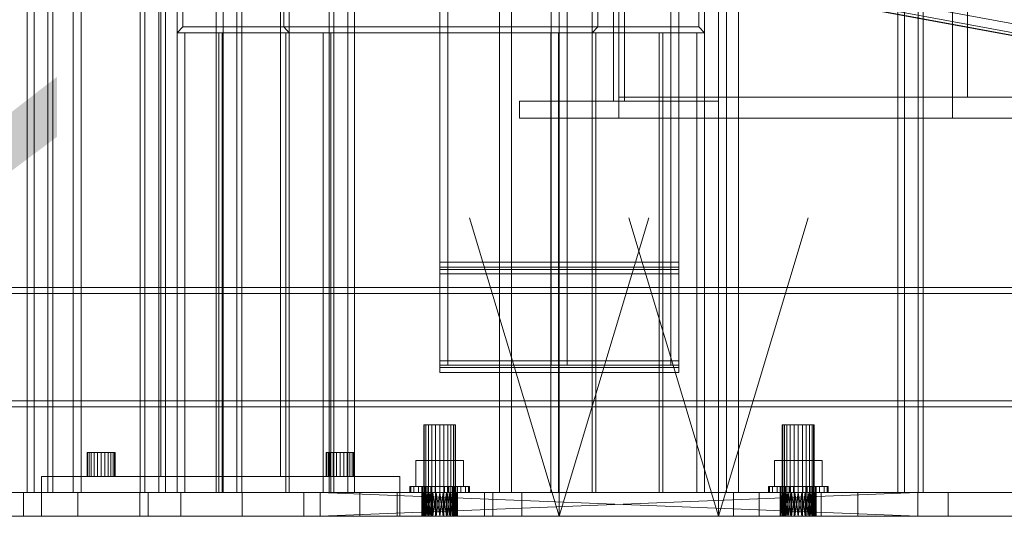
# Model space of a CAD drawing. Header units: millimetres. Extents: x -4395 to 65662, y -65530 to 6847.
# Tile 145 of 256: x -1051 to -557, y -36000 to -35750. Entities that reach past the tile are written whole.
import ezdxf

# ---------------------------------------------------------------- set-up
doc = ezdxf.new("R2010")
doc.units = ezdxf.units.MM
for name, color, linetype, lineweight in [('COTAS_O', 1, 'Continuous', 0), ('frontal_C01', 7, 'Continuous', 0), ('frontal_C02', 7, 'Continuous', 0), ('frontal_C06', 7, 'Continuous', 0), ('frontal_C07', 7, 'Continuous', 0), ('frontal_mezcladora', 7, 'Continuous', 0), ('frontal_secador', 7, 'Continuous', 0)]:
    doc.layers.add(name, color=color, linetype=linetype, lineweight=lineweight)
doc.dimstyles.new('R19_100', dxfattribs={"dimtxt": 250, "dimasz": 150, "dimexe": 150, "dimexo": 80, "dimgap": 100, "dimtad": 1, "dimtih": 1, "dimtoh": 1, "dimdsep": 46, "dimcen": 0.09, "dimadec": 0, "dimazin": 0, "dimtfac": 1, "dimtdec": 4, "dimtofl": 0, "dimtmove": 0, "dimatfit": 3, "dimfxl": 1, "dimtolj": 1, "dimtzin": 0, "dimarcsym": 0})

# ---------------------------------------------------------------- blocks, each defined once
blk = doc.blocks.new('DIM_R33_45')
at = {"layer": 'COTAS_O'}
for p, q in [((-1850, -34800), (-1850, -35500)), ((-150, -34800), (-150, -35500)), ((-1850, -35500), (-1700, -35455)), ((-150, -35500), (-300, -35455)), ((-150, -35500), (-1850, -35500)), ((-1850, -35500), (-1700, -35545)), ((-150, -35500), (-300, -35545))]:
    blk.add_line(p, q, dxfattribs=at)
blk.add_text('1700 O', height=250, rotation=180, dxfattribs=at).set_placement((-1000, -35600))
blk = doc.blocks.new('DIM_R33_48')
at = {"layer": 'COTAS_O'}
for p, q in [((-1480, -33670), (-780, -33670)), ((-780, -33670), (-825, -33820)), ((-780, -36000), (-780, -33670)), ((-780, -33670), (-735, -33820)), ((-780, -36000), (-825, -35850)), ((-780, -36000), (-735, -35850)), ((-1480, -36000), (-780, -36000))]:
    blk.add_line(p, q, dxfattribs=at)
blk.add_text('2330 O', height=250, rotation=90, dxfattribs=at).set_placement((-880, -34835))
blk = doc.blocks.new('DIM_R33_49')
at = {"layer": 'COTAS_O'}
for p, q in [((-1480, -35300), (-1330, -35255)), ((490, -35300), (340, -35255)), ((-1480, -36000), (-1480, -35300)), ((-1480, -35300), (490, -35300)), ((-1480, -35300), (-1330, -35345)), ((490, -35300), (340, -35345)), ((490, -36000), (490, -35300))]:
    blk.add_line(p, q, dxfattribs=at)
blk.add_text('1970 O', height=250, dxfattribs=at).set_placement((-495, -35200))
blk = doc.blocks.new('DIM_R33_50')
at = {"layer": 'COTAS_O'}
for p, q in [((-1400, -33000), (-700, -33000)), ((-700, -33000), (-745, -33150)), ((-700, -36000), (-700, -33000)), ((-700, -33000), (-655, -33150)), ((-700, -36000), (-745, -35850)), ((-700, -36000), (-655, -35850)), ((-1400, -36000), (-700, -36000))]:
    blk.add_line(p, q, dxfattribs=at)
blk.add_text('3000 O', height=250, rotation=90, dxfattribs=at).set_placement((-800, -34500))
blk = doc.blocks.new('DIM_R33_51')
at = {"layer": 'COTAS_O'}
for p, q in [((-1400, -35300), (-1250, -35255)), ((1400, -35300), (1250, -35255)), ((-1400, -36000), (-1400, -35300)), ((-1400, -35300), (1400, -35300)), ((-1400, -35300), (-1250, -35345)), ((1400, -35300), (1250, -35345)), ((1400, -36000), (1400, -35300))]:
    blk.add_line(p, q, dxfattribs=at)
blk.add_text('2800 O', height=250, dxfattribs=at).set_placement((0, -35200))

msp = doc.modelspace()

# ---------------------------------------------------------------- linework, layer by layer
at = {"layer": 'frontal_C01'}
for p, q in [((-1024, -33816.606), (-1024, -35988)), ((-1020, -35988), (-1020, -33816.606)), ((-1150, -35988), (-970, -35988)), ((-1100, -35988), (-1020, -35988)), ((-1024, -35988), (-1096, -35988)), ((-1024, -35988), (-1020, -35988)), ((-970, -36000), (-970, -35988)), ((-600, -35988), (-420, -35988)), ((-600, -36000), (-600, -35988)), ((-1150, -36000), (-970, -36000)), ((-600, -36000), (-420, -36000))]:
    msp.add_line(p, q, dxfattribs=at)
at = {"layer": 'frontal_C02'}
for p, q in [((-600, -35988), (-420, -35988)), ((-600, -36000), (-600, -35988)), ((-600, -36000), (-420, -36000))]:
    msp.add_line(p, q, dxfattribs=at)
at = {"layer": 'frontal_C06'}
for p, q in [((-1489.11, -35579.047), (-9.761, -35853.001)), ((-10.724, -35858.912), (-1490.073, -35584.959)), ((-1488.684, -35584.959), (-9.335, -35858.912)), ((-1481.39, -35584.959), (-2.041, -35858.912)), ((-167.79, -35829.826), (-1274.648, -35624.852)), ((-1273.259, -35624.852), (-166.401, -35829.826)), ((-971.789, -35697.145), (-971.789, -35757.145)), ((-968.976, -35754.145), (-968.976, -35700.145)), ((-918.337, -35700.145), (-918.337, -35754.145)), ((-915.524, -35757.145), (-915.524, -35697.145)), ((-763.401, -35757.145), (-763.401, -35697.145)), ((-760.587, -35700.145), (-760.587, -35754.145)), ((-709.949, -35754.145), (-709.949, -35700.145)), ((-707.136, -35697.145), (-707.136, -35757.145)), ((-971.789, -35757.145), (-968.976, -35754.145)), ((-918.337, -35754.145), (-968.976, -35754.145)), ((-968.976, -35754.145), (-760.587, -35754.145)), ((-709.949, -35754.145), (-918.337, -35754.145)), ((-918.337, -35754.145), (-915.524, -35757.145)), ((-760.587, -35754.145), (-763.401, -35757.145)), ((-760.587, -35754.145), (-709.949, -35754.145)), ((-707.136, -35757.145), (-709.949, -35754.145)), ((-971.789, -35988), (-971.789, -35757.145)), ((-971.789, -35757.145), (-950.95, -35757.145)), ((-971.789, -35757.145), (-967.934, -35757.145)), ((-915.524, -35757.145), (-971.789, -35757.145)), ((-763.401, -35757.145), (-971.789, -35757.145)), ((-949.179, -35757.145), (-967.934, -35757.145)), ((-967.934, -35757.145), (-967.934, -35988)), ((-967.934, -35757.145), (-917.296, -35757.145)), ((-950.95, -35988), (-950.95, -35757.145)), ((-950.95, -35757.145), (-894.685, -35757.145)), ((-950.95, -35757.145), (-949.179, -35757.145)), ((-898.541, -35757.145), (-949.179, -35757.145)), ((-949.179, -35757.145), (-949.179, -35988)), ((-917.296, -35757.145), (-917.296, -35988)), ((-915.524, -35757.145), (-917.296, -35757.145)), ((-917.296, -35757.145), (-898.541, -35757.145)), ((-915.524, -35988), (-915.524, -35757.145)), ((-894.685, -35757.145), (-915.524, -35757.145)), ((-915.524, -35757.145), (-707.136, -35757.145)), ((-898.541, -35988), (-898.541, -35757.145)), ((-898.541, -35757.145), (-894.685, -35757.145)), ((-894.685, -35757.145), (-894.685, -35988)), ((-784.239, -35988), (-784.239, -35757.145)), ((-784.239, -35757.145), (-763.401, -35757.145)), ((-784.239, -35757.145), (-780.384, -35757.145)), ((-727.974, -35757.145), (-784.239, -35757.145)), ((-761.629, -35757.145), (-780.384, -35757.145)), ((-780.384, -35757.145), (-780.384, -35988)), ((-780.384, -35757.145), (-729.746, -35757.145)), ((-763.401, -35988), (-763.401, -35757.145)), ((-763.401, -35757.145), (-707.136, -35757.145)), ((-763.401, -35757.145), (-761.629, -35757.145)), ((-710.991, -35757.145), (-761.629, -35757.145)), ((-761.629, -35757.145), (-761.629, -35988)), ((-729.746, -35757.145), (-729.746, -35988)), ((-727.974, -35757.145), (-729.746, -35757.145)), ((-729.746, -35757.145), (-710.991, -35757.145)), ((-727.974, -35988), (-727.974, -35757.145)), ((-707.136, -35757.145), (-727.974, -35757.145)), ((-710.991, -35988), (-710.991, -35757.145)), ((-710.991, -35757.145), (-707.136, -35757.145)), ((-707.136, -35757.145), (-707.136, -35988)), ((-986.376, -35988), (-1048.893, -35988)), ((-1048.893, -35988), (-880.098, -35988)), ((-1048.893, -35988), (-1048.893, -36000)), ((-817.582, -35988), (-986.376, -35988)), ((-986.376, -36000), (-986.376, -35988)), ((-950.95, -35988), (-971.789, -35988)), ((-967.934, -35988), (-971.789, -35988)), ((-971.789, -35988), (-915.524, -35988)), ((-967.934, -35988), (-949.179, -35988)), ((-917.296, -35988), (-967.934, -35988)), ((-894.685, -35988), (-950.95, -35988)), ((-949.179, -35988), (-950.95, -35988)), ((-949.179, -35988), (-898.541, -35988)), ((-917.296, -35988), (-915.524, -35988)), ((-898.541, -35988), (-917.296, -35988)), ((-915.524, -35988), (-894.685, -35988)), ((-894.685, -35988), (-898.541, -35988)), ((-880.098, -35988), (-817.582, -35988)), ((-880.098, -36000), (-880.098, -35988)), ((-798.827, -35988), (-861.343, -35988)), ((-861.343, -35988), (-692.548, -35988)), ((-861.343, -35988), (-861.343, -36000)), ((-817.582, -35988), (-817.582, -36000)), ((-630.032, -35988), (-798.827, -35988)), ((-798.827, -36000), (-798.827, -35988)), ((-763.401, -35988), (-784.239, -35988)), ((-780.384, -35988), (-784.239, -35988)), ((-784.239, -35988), (-727.974, -35988)), ((-780.384, -35988), (-761.629, -35988)), ((-729.746, -35988), (-780.384, -35988)), ((-707.136, -35988), (-763.401, -35988)), ((-761.629, -35988), (-763.401, -35988)), ((-761.629, -35988), (-710.991, -35988)), ((-729.746, -35988), (-727.974, -35988)), ((-710.991, -35988), (-729.746, -35988)), ((-727.974, -35988), (-707.136, -35988)), ((-707.136, -35988), (-710.991, -35988)), ((-692.548, -35988), (-630.032, -35988)), ((-692.548, -36000), (-692.548, -35988)), ((-630.032, -35988), (-630.032, -36000)), ((-880.098, -36000), (-1048.893, -36000)), ((-1048.893, -36000), (-986.376, -36000)), ((-986.376, -36000), (-817.582, -36000)), ((-817.582, -36000), (-880.098, -36000)), ((-692.548, -36000), (-861.343, -36000)), ((-861.343, -36000), (-798.827, -36000)), ((-798.827, -36000), (-630.032, -36000)), ((-630.032, -36000), (-692.548, -36000))]:
    msp.add_line(p, q, dxfattribs=at)
at = {"layer": 'frontal_C07'}
for p, q in [((-610.081, -35988), (-610.081, -34013.117)), ((-606.608, -34013.117), (-606.608, -35988)), ((-599.72, -35988), (-599.72, -34013.117)), ((-597.283, -34013.117), (-597.283, -35988)), ((-1047.081, -35988), (-1047.081, -34841.243)), ((-1043.608, -34841.243), (-1043.608, -35988)), ((-1036.72, -35988), (-1036.72, -34841.243)), ((-1034.283, -34841.243), (-1034.283, -35988)), ((-990.419, -35988), (-990.419, -34841.243)), ((-987.982, -34841.243), (-987.982, -35988)), ((-981.094, -34841.243), (-981.094, -35988)), ((-977.621, -35988), (-977.621, -34841.243)), ((-952.193, -35988), (-952.193, -35669.369)), ((-948.72, -35669.369), (-948.72, -35988)), ((-941.832, -35988), (-941.832, -35669.369)), ((-939.395, -35669.369), (-939.395, -35988)), ((-895.531, -35988), (-895.531, -35669.369)), ((-893.094, -35669.369), (-893.094, -35988)), ((-886.206, -35669.369), (-886.206, -35988)), ((-882.733, -35988), (-882.733, -35669.369)), ((-1116.54, -35988), (-939.244, -35988)), ((-908.162, -35988), (-1085.458, -35988)), ((-1036.72, -35988), (-1047.081, -35988)), ((-1043.608, -35988), (-1047.081, -35988)), ((-1047.081, -35988), (-987.982, -35988)), ((-1043.608, -35988), (-1034.283, -35988)), ((-990.419, -35988), (-1043.608, -35988)), ((-977.621, -35988), (-1036.72, -35988)), ((-1034.283, -35988), (-1036.72, -35988)), ((-1034.283, -35988), (-981.094, -35988)), ((-990.57, -35988), (-1021.653, -35988)), ((-1021.653, -35988), (-844.357, -35988)), ((-1021.653, -36000), (-1021.653, -35988)), ((-813.274, -35988), (-990.57, -35988)), ((-990.57, -35988), (-990.57, -36000)), ((-981.094, -35988), (-990.419, -35988)), ((-987.982, -35988), (-990.419, -35988)), ((-987.982, -35988), (-977.621, -35988)), ((-981.094, -35988), (-977.621, -35988)), ((-941.832, -35988), (-952.193, -35988)), ((-948.72, -35988), (-952.193, -35988)), ((-952.193, -35988), (-893.094, -35988)), ((-948.72, -35988), (-939.395, -35988)), ((-895.531, -35988), (-948.72, -35988)), ((-882.733, -35988), (-941.832, -35988)), ((-939.395, -35988), (-941.832, -35988)), ((-939.395, -35988), (-886.206, -35988)), ((-939.244, -35988), (-908.162, -35988)), ((-939.244, -35988), (-939.244, -36000)), ((-908.162, -36000), (-908.162, -35988)), ((-886.206, -35988), (-895.531, -35988)), ((-893.094, -35988), (-895.531, -35988)), ((-893.094, -35988), (-882.733, -35988)), ((-886.206, -35988), (-882.733, -35988)), ((-844.357, -35988), (-813.274, -35988)), ((-844.357, -35988), (-844.357, -36000)), ((-813.274, -36000), (-813.274, -35988)), ((-648.458, -35988), (-679.54, -35988)), ((-679.54, -35988), (-502.244, -35988)), ((-679.54, -36000), (-679.54, -35988)), ((-471.162, -35988), (-648.458, -35988)), ((-648.458, -35988), (-648.458, -36000)), ((-599.72, -35988), (-610.081, -35988)), ((-606.608, -35988), (-610.081, -35988)), ((-610.081, -35988), (-550.982, -35988)), ((-606.608, -35988), (-597.283, -35988)), ((-553.419, -35988), (-606.608, -35988)), ((-540.621, -35988), (-599.72, -35988)), ((-597.283, -35988), (-599.72, -35988)), ((-597.283, -35988), (-544.094, -35988)), ((-553.57, -35988), (-584.653, -35988)), ((-584.653, -35988), (-407.357, -35988)), ((-584.653, -36000), (-584.653, -35988)), ((-939.244, -36000), (-1116.54, -36000)), ((-1085.458, -36000), (-908.162, -36000)), ((-844.357, -36000), (-1021.653, -36000)), ((-1021.653, -36000), (-990.57, -36000)), ((-990.57, -36000), (-813.274, -36000)), ((-908.162, -36000), (-939.244, -36000)), ((-813.274, -36000), (-844.357, -36000)), ((-502.244, -36000), (-679.54, -36000)), ((-679.54, -36000), (-648.458, -36000)), ((-648.458, -36000), (-471.162, -36000)), ((-407.357, -36000), (-584.653, -36000)), ((-584.653, -36000), (-553.57, -36000))]:
    msp.add_line(p, q, dxfattribs=at)
at = {"layer": 'frontal_mezcladora'}
for p, q in [((-980, -35980), (-980, -33390)), ((-920, -35980), (-920, -33390)), ((-810, -35988), (-810, -34900)), ((-804, -35988), (-804, -34900)), ((-696, -35988), (-696, -34900)), ((-690, -35988), (-690, -34900)), ((-840, -35872.255), (-840, -35022.255)), ((-780, -35872.255), (-780, -35022.255)), ((-720, -35022.255), (-720, -35872.255)), ((-840, -35874.749), (-840, -35024.749)), ((-840, -35025.954), (-840, -35875.954)), ((-840, -35028.116), (-840, -35878.116)), ((-836, -35025.954), (-836, -35875.954)), ((-836, -35028.116), (-836, -35878.116)), ((-784, -35875.954), (-784, -35025.954)), ((-784, -35878.116), (-784, -35028.116)), ((-780, -35874.749), (-780, -35024.749)), ((-780, -35025.954), (-780, -35875.954)), ((-780, -35028.116), (-780, -35878.116)), ((-776, -35025.954), (-776, -35875.954)), ((-776, -35028.116), (-776, -35878.116)), ((-724, -35875.954), (-724, -35025.954)), ((-724, -35878.116), (-724, -35028.116)), ((-720, -35024.749), (-720, -35874.749)), ((-720, -35875.954), (-720, -35025.954)), ((-720, -35878.116), (-720, -35028.116)), ((-840, -35921.884), (-840, -35071.884)), ((-836, -35921.884), (-836, -35071.884)), ((-784, -35071.884), (-784, -35921.884)), ((-780, -35921.884), (-780, -35071.884)), ((-776, -35921.884), (-776, -35071.884)), ((-724, -35071.884), (-724, -35921.884)), ((-720, -35071.884), (-720, -35921.884)), ((-840, -35924.046), (-840, -35074.046)), ((-840, -35075.251), (-840, -35925.251)), ((-836, -35924.046), (-836, -35074.046)), ((-784, -35074.046), (-784, -35924.046)), ((-780, -35924.046), (-780, -35074.046)), ((-780, -35075.251), (-780, -35925.251)), ((-776, -35924.046), (-776, -35074.046)), ((-724, -35074.046), (-724, -35924.046)), ((-720, -35074.046), (-720, -35924.046)), ((-720, -35925.251), (-720, -35075.251)), ((-840, -35077.745), (-840, -35927.745)), ((-780, -35077.745), (-780, -35927.745)), ((-720, -35927.745), (-720, -35077.745)), ((-752.8, -35791.5), (-752.8, -35608.5)), ((-747.2, -35791.5), (-747.2, -35608.5)), ((-750, -35650.5), (-750, -35789.5)), ((-582.5, -35789.5), (-582.5, -35650.5)), ((-575, -35789.5), (-575, -35650.5)), ((-800, -35791.5), (-700, -35791.5)), ((-800, -35800), (-800, -35791.5)), ((-752.8, -35791.5), (-747.2, -35791.5)), ((-750, -35789.5), (750, -35789.5)), ((-750, -35789.5), (-750, -35800)), ((-700, -35800), (-700, -35791.5)), ((-582.5, -35789.5), (-517.5, -35789.5)), ((-582.5, -35800), (-582.5, -35789.5)), ((-582.5, -35789.5), (-575, -35789.5)), ((-800, -35800), (-700, -35800)), ((-750, -35800), (750, -35800)), ((-582.5, -35800), (-517.5, -35800)), ((-780, -35872.255), (-840, -35872.255)), ((-840, -35872.255), (-840, -35875.954)), ((-720, -35872.255), (-780, -35872.255)), ((-780, -35872.255), (-780, -35875.954)), ((-720, -35875.954), (-720, -35872.255)), ((-780, -35874.749), (-840, -35874.749)), ((-840, -35874.749), (-840, -35878.116)), ((-840, -35875.954), (-780, -35875.954)), ((-836, -35875.954), (-840, -35875.954)), ((-840, -35875.954), (-840, -35924.046)), ((-840, -35878.116), (-780, -35878.116)), ((-836, -35878.116), (-840, -35878.116)), ((-840, -35878.116), (-840, -35921.884)), ((-836, -35924.046), (-836, -35875.954)), ((-836, -35921.884), (-836, -35878.116)), ((-780, -35875.954), (-784, -35875.954)), ((-784, -35875.954), (-784, -35924.046)), ((-780, -35878.116), (-784, -35878.116)), ((-784, -35878.116), (-784, -35921.884)), ((-720, -35874.749), (-780, -35874.749)), ((-780, -35874.749), (-780, -35878.116)), ((-780, -35875.954), (-720, -35875.954)), ((-776, -35875.954), (-780, -35875.954)), ((-780, -35875.954), (-780, -35924.046)), ((-780, -35878.116), (-720, -35878.116)), ((-776, -35878.116), (-780, -35878.116)), ((-780, -35878.116), (-780, -35921.884)), ((-776, -35924.046), (-776, -35875.954)), ((-776, -35921.884), (-776, -35878.116)), ((-720, -35875.954), (-724, -35875.954)), ((-724, -35875.954), (-724, -35924.046)), ((-720, -35878.116), (-724, -35878.116)), ((-724, -35878.116), (-724, -35921.884)), ((-720, -35878.116), (-720, -35874.749)), ((-720, -35924.046), (-720, -35875.954)), ((-720, -35921.884), (-720, -35878.116)), ((-780, -35921.884), (-840, -35921.884)), ((-840, -35921.884), (-840, -35925.251)), ((-840, -35921.884), (-836, -35921.884)), ((-784, -35921.884), (-780, -35921.884)), ((-720, -35921.884), (-780, -35921.884)), ((-780, -35921.884), (-780, -35925.251)), ((-780, -35921.884), (-776, -35921.884)), ((-724, -35921.884), (-720, -35921.884)), ((-720, -35925.251), (-720, -35921.884)), ((-780, -35924.046), (-840, -35924.046)), ((-840, -35924.046), (-840, -35927.745)), ((-840, -35924.046), (-836, -35924.046)), ((-840, -35925.251), (-780, -35925.251)), ((-840, -35927.745), (-780, -35927.745)), ((-784, -35924.046), (-780, -35924.046)), ((-720, -35924.046), (-780, -35924.046)), ((-780, -35924.046), (-780, -35927.745)), ((-780, -35924.046), (-776, -35924.046)), ((-780, -35925.251), (-720, -35925.251)), ((-780, -35927.745), (-720, -35927.745)), ((-724, -35924.046), (-720, -35924.046)), ((-720, -35927.745), (-720, -35924.046)), ((-847.727, -35954), (-848, -35954)), ((-848, -36000), (-848, -35954)), ((-846.928, -35954), (-847.727, -35954)), ((-847.727, -36000), (-847.727, -35954)), ((-845.657, -35954), (-846.928, -35954)), ((-846.928, -36000), (-846.928, -35954)), ((-844, -35954), (-845.657, -35954)), ((-845.657, -36000), (-845.657, -35954)), ((-842.071, -35954), (-844, -35954)), ((-844, -36000), (-844, -35954)), ((-840, -35954), (-842.071, -35954)), ((-842.071, -36000), (-842.071, -35954)), ((-840, -35954), (-837.929, -35954)), ((-840, -35954), (-840, -36000)), ((-837.929, -35954), (-836, -35954)), ((-837.929, -36000), (-837.929, -35954)), ((-836, -35954), (-834.343, -35954)), ((-836, -36000), (-836, -35954)), ((-834.343, -35954), (-833.072, -35954)), ((-834.343, -36000), (-834.343, -35954)), ((-833.072, -35954), (-832.273, -35954)), ((-833.072, -36000), (-833.072, -35954)), ((-832.273, -35954), (-832, -35954)), ((-832.273, -36000), (-832.273, -35954)), ((-832, -36000), (-832, -35954)), ((-667.727, -35954), (-668, -35954)), ((-668, -36000), (-668, -35954)), ((-666.928, -35954), (-667.727, -35954)), ((-667.727, -36000), (-667.727, -35954)), ((-665.657, -35954), (-666.928, -35954)), ((-666.928, -36000), (-666.928, -35954)), ((-664, -35954), (-665.657, -35954)), ((-665.657, -36000), (-665.657, -35954)), ((-662.071, -35954), (-664, -35954)), ((-664, -36000), (-664, -35954)), ((-660, -35954), (-662.071, -35954)), ((-662.071, -36000), (-662.071, -35954)), ((-660, -35954), (-657.929, -35954)), ((-660, -35954), (-660, -36000)), ((-657.929, -35954), (-656, -35954)), ((-657.929, -36000), (-657.929, -35954)), ((-656, -35954), (-654.343, -35954)), ((-656, -36000), (-656, -35954)), ((-654.343, -35954), (-653.072, -35954)), ((-654.343, -36000), (-654.343, -35954)), ((-653.072, -35954), (-652.273, -35954)), ((-653.072, -36000), (-653.072, -35954)), ((-652.273, -35954), (-652, -35954)), ((-652.273, -36000), (-652.273, -35954)), ((-652, -36000), (-652, -35954)), ((-1016.761, -35968), (-1017, -35968)), ((-1017, -35980), (-1017, -35968)), ((-1016.062, -35968), (-1016.761, -35968)), ((-1016.761, -35980), (-1016.761, -35968)), ((-1014.95, -35968), (-1016.062, -35968)), ((-1016.062, -35980), (-1016.062, -35968)), ((-1013.5, -35968), (-1014.95, -35968)), ((-1014.95, -35980), (-1014.95, -35968)), ((-1011.812, -35968), (-1013.5, -35968)), ((-1013.5, -35980), (-1013.5, -35968)), ((-1010, -35968), (-1011.812, -35968)), ((-1011.812, -35980), (-1011.812, -35968)), ((-1010, -35968), (-1008.188, -35968)), ((-1010, -35968), (-1010, -35980)), ((-1008.188, -35968), (-1006.5, -35968)), ((-1008.188, -35980), (-1008.188, -35968)), ((-1006.5, -35968), (-1005.05, -35968)), ((-1006.5, -35980), (-1006.5, -35968)), ((-1005.05, -35968), (-1003.938, -35968)), ((-1005.05, -35980), (-1005.05, -35968)), ((-1003.938, -35968), (-1003.239, -35968)), ((-1003.938, -35980), (-1003.938, -35968)), ((-1003.239, -35968), (-1003, -35968)), ((-1003.239, -35980), (-1003.239, -35968)), ((-1003, -35980), (-1003, -35968)), ((-896.761, -35968), (-897, -35968)), ((-897, -35980), (-897, -35968)), ((-896.062, -35968), (-896.761, -35968)), ((-896.761, -35980), (-896.761, -35968)), ((-894.95, -35968), (-896.062, -35968)), ((-896.062, -35980), (-896.062, -35968)), ((-893.5, -35968), (-894.95, -35968)), ((-894.95, -35980), (-894.95, -35968)), ((-891.812, -35968), (-893.5, -35968)), ((-893.5, -35980), (-893.5, -35968)), ((-890, -35968), (-891.812, -35968)), ((-891.812, -35980), (-891.812, -35968)), ((-890, -35968), (-888.188, -35968)), ((-890, -35968), (-890, -35980)), ((-888.188, -35968), (-886.5, -35968)), ((-888.188, -35980), (-888.188, -35968)), ((-886.5, -35968), (-885.05, -35968)), ((-886.5, -35980), (-886.5, -35968)), ((-885.05, -35968), (-883.938, -35968)), ((-885.05, -35980), (-885.05, -35968)), ((-883.938, -35968), (-883.239, -35968)), ((-883.938, -35980), (-883.938, -35968)), ((-883.239, -35968), (-883, -35968)), ((-883.239, -35980), (-883.239, -35968)), ((-883, -35980), (-883, -35968)), ((-851.994, -35985), (-851.994, -35972)), ((-851.994, -35972), (-840, -35972)), ((-851.994, -35972), (-846.928, -35972)), ((-840, -35972), (-846.928, -35972)), ((-846.928, -35972), (-846.928, -35985)), ((-828.006, -35972), (-840, -35972)), ((-840, -35972), (-840, -35985)), ((-840, -35972), (-833.072, -35972)), ((-833.072, -35972), (-833.072, -35985)), ((-828.006, -35972), (-833.072, -35972)), ((-828.006, -35985), (-828.006, -35972)), ((-671.994, -35985), (-671.994, -35972)), ((-671.994, -35972), (-660, -35972)), ((-671.994, -35972), (-666.928, -35972)), ((-660, -35972), (-666.928, -35972)), ((-666.928, -35972), (-666.928, -35985)), ((-648.006, -35972), (-660, -35972)), ((-660, -35972), (-660, -35985)), ((-660, -35972), (-653.072, -35972)), ((-653.072, -35972), (-653.072, -35985)), ((-648.006, -35972), (-653.072, -35972)), ((-648.006, -35985), (-648.006, -35972)), ((-1040, -35980), (-860, -35980)), ((-1040, -36000), (-1040, -35980)), ((-1016.761, -35980), (-1017, -35980)), ((-1016.062, -35980), (-1016.761, -35980)), ((-1014.95, -35980), (-1016.062, -35980)), ((-1013.5, -35980), (-1014.95, -35980)), ((-1011.812, -35980), (-1013.5, -35980)), ((-1010, -35980), (-1011.812, -35980)), ((-1008.188, -35980), (-1010, -35980)), ((-1008.188, -35980), (-1006.5, -35980)), ((-1006.5, -35980), (-1005.05, -35980)), ((-1005.05, -35980), (-1003.938, -35980)), ((-1003.938, -35980), (-1003.239, -35980)), ((-1003.239, -35980), (-1003, -35980)), ((-980, -35980), (-920, -35980)), ((-896.761, -35980), (-897, -35980)), ((-896.062, -35980), (-896.761, -35980)), ((-894.95, -35980), (-896.062, -35980)), ((-893.5, -35980), (-894.95, -35980)), ((-891.812, -35980), (-893.5, -35980)), ((-890, -35980), (-891.812, -35980)), ((-888.188, -35980), (-890, -35980)), ((-888.188, -35980), (-886.5, -35980)), ((-886.5, -35980), (-885.05, -35980)), ((-885.05, -35980), (-883.938, -35980)), ((-883.938, -35980), (-883.239, -35980)), ((-883.239, -35980), (-883, -35980)), ((-860, -36000), (-860, -35980)), ((-855, -35988), (-855, -35985)), ((-855, -35985), (-854.489, -35985)), ((-855, -35985), (-849, -35985)), ((-854.489, -35988), (-854.489, -35985)), ((-854.489, -35985), (-852.99, -35985)), ((-854.489, -35985), (-848.693, -35985)), ((-852.99, -35988), (-852.99, -35985)), ((-852.99, -35985), (-850.607, -35985)), ((-852.99, -35985), (-847.794, -35985)), ((-840, -35985), (-851.994, -35985)), ((-846.928, -35985), (-851.994, -35985)), ((-850.607, -35988), (-850.607, -35985)), ((-850.607, -35985), (-847.5, -35985)), ((-850.607, -35985), (-846.364, -35985)), ((-848.693, -35985), (-849, -35985)), ((-849, -35985), (-849, -35988)), ((-847.794, -35985), (-848.693, -35985)), ((-848.693, -35985), (-848.693, -35988)), ((-846.364, -35985), (-847.794, -35985)), ((-847.794, -35985), (-847.794, -35988)), ((-847.5, -35988), (-847.5, -35985)), ((-847.5, -35985), (-843.882, -35985)), ((-847.5, -35985), (-844.5, -35985)), ((-846.928, -35985), (-840, -35985)), ((-844.5, -35985), (-846.364, -35985)), ((-846.364, -35985), (-846.364, -35988)), ((-842.329, -35985), (-844.5, -35985)), ((-844.5, -35985), (-844.5, -35988)), ((-843.882, -35988), (-843.882, -35985)), ((-843.882, -35985), (-840, -35985)), ((-843.882, -35985), (-842.329, -35985)), ((-840, -35985), (-842.329, -35985)), ((-842.329, -35985), (-842.329, -35988)), ((-836.118, -35985), (-840, -35985)), ((-840, -35985), (-840, -35988)), ((-840, -35985), (-837.671, -35985)), ((-840, -35985), (-828.006, -35985)), ((-833.072, -35985), (-840, -35985)), ((-837.671, -35985), (-837.671, -35988)), ((-836.118, -35985), (-837.671, -35985)), ((-837.671, -35985), (-835.5, -35985)), ((-836.118, -35988), (-836.118, -35985)), ((-832.5, -35985), (-836.118, -35985)), ((-835.5, -35985), (-835.5, -35988)), ((-832.5, -35985), (-835.5, -35985)), ((-835.5, -35985), (-833.636, -35985)), ((-833.636, -35985), (-833.636, -35988)), ((-829.393, -35985), (-833.636, -35985)), ((-833.636, -35985), (-832.206, -35985)), ((-833.072, -35985), (-828.006, -35985)), ((-832.5, -35988), (-832.5, -35985)), ((-829.393, -35985), (-832.5, -35985)), ((-832.206, -35985), (-832.206, -35988)), ((-827.01, -35985), (-832.206, -35985)), ((-832.206, -35985), (-831.307, -35985)), ((-831.307, -35985), (-831.307, -35988)), ((-825.511, -35985), (-831.307, -35985)), ((-831.307, -35985), (-831, -35985)), ((-831, -35985), (-831, -35988)), ((-825, -35985), (-831, -35985)), ((-829.393, -35988), (-829.393, -35985)), ((-827.01, -35985), (-829.393, -35985)), ((-827.01, -35988), (-827.01, -35985)), ((-825.511, -35985), (-827.01, -35985)), ((-825.511, -35988), (-825.511, -35985)), ((-825, -35985), (-825.511, -35985)), ((-825, -35988), (-825, -35985)), ((-675, -35988), (-675, -35985)), ((-675, -35985), (-674.489, -35985)), ((-675, -35985), (-669, -35985)), ((-674.489, -35988), (-674.489, -35985)), ((-674.489, -35985), (-672.99, -35985)), ((-674.489, -35985), (-668.693, -35985)), ((-672.99, -35988), (-672.99, -35985)), ((-672.99, -35985), (-670.607, -35985)), ((-672.99, -35985), (-667.794, -35985)), ((-660, -35985), (-671.994, -35985)), ((-666.928, -35985), (-671.994, -35985)), ((-670.607, -35988), (-670.607, -35985)), ((-670.607, -35985), (-667.5, -35985)), ((-670.607, -35985), (-666.364, -35985)), ((-668.693, -35985), (-669, -35985)), ((-669, -35985), (-669, -35988)), ((-667.794, -35985), (-668.693, -35985)), ((-668.693, -35985), (-668.693, -35988)), ((-666.364, -35985), (-667.794, -35985)), ((-667.794, -35985), (-667.794, -35988)), ((-667.5, -35988), (-667.5, -35985)), ((-667.5, -35985), (-663.882, -35985)), ((-667.5, -35985), (-664.5, -35985)), ((-666.928, -35985), (-660, -35985)), ((-664.5, -35985), (-666.364, -35985)), ((-666.364, -35985), (-666.364, -35988)), ((-662.329, -35985), (-664.5, -35985)), ((-664.5, -35985), (-664.5, -35988)), ((-663.882, -35988), (-663.882, -35985)), ((-663.882, -35985), (-660, -35985)), ((-663.882, -35985), (-662.329, -35985)), ((-660, -35985), (-662.329, -35985)), ((-662.329, -35985), (-662.329, -35988)), ((-656.118, -35985), (-660, -35985)), ((-660, -35985), (-660, -35988)), ((-660, -35985), (-657.671, -35985)), ((-660, -35985), (-648.006, -35985)), ((-653.072, -35985), (-660, -35985)), ((-657.671, -35985), (-657.671, -35988)), ((-656.118, -35985), (-657.671, -35985)), ((-657.671, -35985), (-655.5, -35985)), ((-656.118, -35988), (-656.118, -35985)), ((-652.5, -35985), (-656.118, -35985)), ((-655.5, -35985), (-655.5, -35988)), ((-652.5, -35985), (-655.5, -35985)), ((-655.5, -35985), (-653.636, -35985)), ((-653.636, -35985), (-653.636, -35988)), ((-649.393, -35985), (-653.636, -35985)), ((-653.636, -35985), (-652.206, -35985)), ((-653.072, -35985), (-648.006, -35985)), ((-652.5, -35988), (-652.5, -35985)), ((-649.393, -35985), (-652.5, -35985)), ((-652.206, -35985), (-652.206, -35988)), ((-647.01, -35985), (-652.206, -35985)), ((-652.206, -35985), (-651.307, -35985)), ((-651.307, -35985), (-651.307, -35988)), ((-645.511, -35985), (-651.307, -35985)), ((-651.307, -35985), (-651, -35985)), ((-651, -35985), (-651, -35988)), ((-645, -35985), (-651, -35985)), ((-649.393, -35988), (-649.393, -35985)), ((-647.01, -35985), (-649.393, -35985)), ((-647.01, -35988), (-647.01, -35985)), ((-645.511, -35985), (-647.01, -35985)), ((-645.511, -35988), (-645.511, -35985)), ((-645, -35985), (-645.511, -35985)), ((-645, -35988), (-645, -35985)), ((-660, -35988), (-900, -35988)), ((-900, -35988), (-661.756, -35988)), ((-900, -35988), (-840, -35988)), ((-838.244, -35988), (-900, -35988)), ((-900, -35988), (-841.756, -35988)), ((-600, -35988), (-900, -35988)), ((-900, -35988), (-663.444, -35988)), ((-836.556, -35988), (-900, -35988)), ((-900, -35988), (-843.444, -35988)), ((-900, -35988), (-665, -35988)), ((-835, -35988), (-900, -35988)), ((-900, -35988), (-845, -35988)), ((-900, -35988), (-666.364, -35988)), ((-900, -35988), (-846.364, -35988)), ((-900, -35988), (-667.483, -35988)), ((-900, -35988), (-847.483, -35988)), ((-900, -35988), (-668.315, -35988)), ((-900, -35988), (-848.315, -35988)), ((-900, -35988), (-668.827, -35988)), ((-900, -35988), (-848.827, -35988)), ((-900, -35988), (-669, -35988)), ((-900, -35988), (-849, -35988)), ((-658.244, -35988), (-900, -35988)), ((-900, -36000), (-900, -35988)), ((-600, -36000), (-900, -35988)), ((-900, -36000), (-600, -35988)), ((-854.489, -35988), (-855, -35988)), ((-849, -35988), (-855, -35988)), ((-852.99, -35988), (-854.489, -35988)), ((-848.693, -35988), (-854.489, -35988)), ((-850.607, -35988), (-852.99, -35988)), ((-847.794, -35988), (-852.99, -35988)), ((-847.5, -35988), (-850.607, -35988)), ((-846.364, -35988), (-850.607, -35988)), ((-849, -35988), (-848.827, -35988)), ((-840, -35988), (-849, -35988)), ((-841.756, -35988), (-849, -35988)), ((-843.444, -35988), (-849, -35988)), ((-845, -35988), (-849, -35988)), ((-846.364, -35988), (-849, -35988)), ((-847.483, -35988), (-849, -35988)), ((-849, -36000), (-848.827, -35988)), ((-849, -36000), (-849, -35988)), ((-848.827, -36000), (-849, -35988)), ((-849, -35988), (-848.693, -35988)), ((-848.827, -35988), (-848.315, -35988)), ((-840, -35988), (-848.827, -35988)), ((-848.827, -36000), (-848.315, -35988)), ((-848.827, -36000), (-848.827, -35988)), ((-848.315, -36000), (-848.827, -35988)), ((-848.693, -35988), (-847.794, -35988)), ((-848.315, -35988), (-847.483, -35988)), ((-840, -35988), (-848.315, -35988)), ((-848.315, -36000), (-847.483, -35988)), ((-848.315, -36000), (-848.315, -35988)), ((-847.483, -36000), (-848.315, -35988)), ((-847.794, -35988), (-846.364, -35988)), ((-843.882, -35988), (-847.5, -35988)), ((-844.5, -35988), (-847.5, -35988)), ((-847.483, -35988), (-846.364, -35988)), ((-840, -35988), (-847.483, -35988)), ((-847.483, -36000), (-846.364, -35988)), ((-847.483, -36000), (-847.483, -35988)), ((-846.364, -36000), (-847.483, -35988)), ((-846.364, -35988), (-845, -35988)), ((-840, -35988), (-846.364, -35988)), ((-846.364, -36000), (-845, -35988)), ((-846.364, -36000), (-846.364, -35988)), ((-845, -36000), (-846.364, -35988)), ((-846.364, -35988), (-844.5, -35988)), ((-845, -35988), (-843.444, -35988)), ((-840, -35988), (-845, -35988)), ((-845, -36000), (-843.444, -35988)), ((-845, -36000), (-845, -35988)), ((-843.444, -36000), (-845, -35988)), ((-844.5, -35988), (-842.329, -35988)), ((-840, -35988), (-843.882, -35988)), ((-842.329, -35988), (-843.882, -35988)), ((-843.444, -35988), (-841.756, -35988)), ((-840, -35988), (-843.444, -35988)), ((-843.444, -36000), (-841.756, -35988)), ((-843.444, -36000), (-843.444, -35988)), ((-841.756, -36000), (-843.444, -35988)), ((-842.329, -35988), (-840, -35988)), ((-841.756, -35988), (-840, -35988)), ((-841.756, -36000), (-840, -35988)), ((-841.756, -36000), (-841.756, -35988)), ((-840, -36000), (-841.756, -35988)), ((-840, -35988), (-838.244, -35988)), ((-840, -35988), (-836.556, -35988)), ((-840, -35988), (-835, -35988)), ((-840, -35988), (-833.636, -35988)), ((-840, -35988), (-832.517, -35988)), ((-840, -35988), (-831.685, -35988)), ((-840, -35988), (-831.173, -35988)), ((-840, -35988), (-831, -35988)), ((-840, -35988), (-840, -36000)), ((-838.244, -36000), (-840, -35988)), ((-840, -36000), (-838.244, -35988)), ((-840, -35988), (-836.118, -35988)), ((-837.671, -35988), (-840, -35988)), ((-838.244, -35988), (-836.556, -35988)), ((-838.244, -35988), (-831, -35988)), ((-838.244, -36000), (-838.244, -35988)), ((-836.556, -36000), (-838.244, -35988)), ((-838.244, -36000), (-836.556, -35988)), ((-837.671, -35988), (-836.118, -35988)), ((-835.5, -35988), (-837.671, -35988)), ((-836.556, -35988), (-835, -35988)), ((-836.556, -35988), (-831, -35988)), ((-836.556, -36000), (-836.556, -35988)), ((-835, -36000), (-836.556, -35988)), ((-836.556, -36000), (-835, -35988)), ((-836.118, -35988), (-832.5, -35988)), ((-835.5, -35988), (-832.5, -35988)), ((-833.636, -35988), (-835.5, -35988)), ((-833.636, -35988), (-835, -35988)), ((-835, -35988), (-831, -35988)), ((-835, -35988), (-666.364, -35988)), ((-660, -35988), (-835, -35988)), ((-835, -36000), (-835, -35988)), ((-833.636, -36000), (-835, -35988)), ((-835, -36000), (-833.636, -35988)), ((-832.517, -35988), (-833.636, -35988)), ((-833.636, -35988), (-831, -35988)), ((-833.636, -35988), (-666.364, -35988)), ((-833.636, -35988), (-669, -35988)), ((-833.636, -35988), (-668.827, -35988)), ((-833.636, -35988), (-668.315, -35988)), ((-833.636, -35988), (-667.483, -35988)), ((-660, -35988), (-833.636, -35988)), ((-833.636, -36000), (-833.636, -35988)), ((-832.517, -36000), (-833.636, -35988)), ((-833.636, -36000), (-832.517, -35988)), ((-833.636, -35988), (-829.393, -35988)), ((-832.206, -35988), (-833.636, -35988)), ((-831.685, -35988), (-832.517, -35988)), ((-832.517, -35988), (-831, -35988)), ((-832.517, -35988), (-666.364, -35988)), ((-660, -35988), (-832.517, -35988)), ((-832.517, -36000), (-832.517, -35988)), ((-831.685, -36000), (-832.517, -35988)), ((-832.517, -36000), (-831.685, -35988)), ((-832.5, -35988), (-829.393, -35988)), ((-832.206, -35988), (-827.01, -35988)), ((-831.307, -35988), (-832.206, -35988)), ((-831.173, -35988), (-831.685, -35988)), ((-831.685, -35988), (-831, -35988)), ((-831.685, -35988), (-666.364, -35988)), ((-660, -35988), (-831.685, -35988)), ((-831.685, -36000), (-831.685, -35988)), ((-831.173, -36000), (-831.685, -35988)), ((-831.685, -36000), (-831.173, -35988)), ((-831.307, -35988), (-825.511, -35988)), ((-831, -35988), (-831.307, -35988)), ((-831, -35988), (-831.173, -35988)), ((-831.173, -35988), (-666.364, -35988)), ((-831.173, -35988), (-660, -35988)), ((-831.173, -36000), (-831.173, -35988)), ((-831, -36000), (-831.173, -35988)), ((-831.173, -36000), (-831, -35988)), ((-831, -35988), (-666.364, -35988)), ((-831, -35988), (-665, -35988)), ((-831, -35988), (-663.444, -35988)), ((-831, -35988), (-661.756, -35988)), ((-831, -35988), (-660, -35988)), ((-831, -36000), (-831, -35988)), ((-831, -35988), (-825, -35988)), ((-829.393, -35988), (-827.01, -35988)), ((-827.01, -35988), (-825.511, -35988)), ((-825.511, -35988), (-825, -35988)), ((-810, -35988), (-804, -35988)), ((-804, -35988), (-696, -35988)), ((-696, -35988), (-690, -35988)), ((-674.489, -35988), (-675, -35988)), ((-669, -35988), (-675, -35988)), ((-672.99, -35988), (-674.489, -35988)), ((-668.693, -35988), (-674.489, -35988)), ((-670.607, -35988), (-672.99, -35988)), ((-667.794, -35988), (-672.99, -35988)), ((-667.5, -35988), (-670.607, -35988)), ((-666.364, -35988), (-670.607, -35988)), ((-669, -35988), (-668.827, -35988)), ((-660, -35988), (-669, -35988)), ((-661.756, -35988), (-669, -35988)), ((-663.444, -35988), (-669, -35988)), ((-665, -35988), (-669, -35988)), ((-666.364, -35988), (-669, -35988)), ((-669, -36000), (-668.827, -35988)), ((-669, -36000), (-669, -35988)), ((-668.827, -36000), (-669, -35988)), ((-669, -35988), (-668.693, -35988)), ((-668.827, -35988), (-668.315, -35988)), ((-660, -35988), (-668.827, -35988)), ((-668.827, -36000), (-668.315, -35988)), ((-668.827, -36000), (-668.827, -35988)), ((-668.315, -36000), (-668.827, -35988)), ((-668.693, -35988), (-667.794, -35988)), ((-668.315, -35988), (-667.483, -35988)), ((-660, -35988), (-668.315, -35988)), ((-668.315, -36000), (-667.483, -35988)), ((-668.315, -36000), (-668.315, -35988)), ((-667.483, -36000), (-668.315, -35988)), ((-667.794, -35988), (-666.364, -35988)), ((-663.882, -35988), (-667.5, -35988)), ((-664.5, -35988), (-667.5, -35988)), ((-667.483, -35988), (-666.364, -35988)), ((-660, -35988), (-667.483, -35988)), ((-667.483, -36000), (-666.364, -35988)), ((-667.483, -36000), (-667.483, -35988)), ((-666.364, -36000), (-667.483, -35988)), ((-666.364, -35988), (-665, -35988)), ((-660, -35988), (-666.364, -35988)), ((-666.364, -36000), (-665, -35988)), ((-666.364, -36000), (-666.364, -35988)), ((-665, -36000), (-666.364, -35988)), ((-666.364, -35988), (-664.5, -35988)), ((-665, -35988), (-663.444, -35988)), ((-660, -35988), (-665, -35988)), ((-665, -36000), (-663.444, -35988)), ((-665, -36000), (-665, -35988)), ((-663.444, -36000), (-665, -35988)), ((-664.5, -35988), (-662.329, -35988)), ((-660, -35988), (-663.882, -35988)), ((-662.329, -35988), (-663.882, -35988)), ((-663.444, -35988), (-661.756, -35988)), ((-660, -35988), (-663.444, -35988)), ((-663.444, -36000), (-661.756, -35988)), ((-663.444, -36000), (-663.444, -35988)), ((-661.756, -36000), (-663.444, -35988)), ((-662.329, -35988), (-660, -35988)), ((-661.756, -35988), (-660, -35988)), ((-661.756, -36000), (-660, -35988)), ((-661.756, -36000), (-661.756, -35988)), ((-660, -36000), (-661.756, -35988)), ((-660, -35988), (-658.244, -35988)), ((-660, -35988), (-600, -35988)), ((-660, -35988), (-660, -36000)), ((-658.244, -36000), (-660, -35988)), ((-660, -36000), (-658.244, -35988)), ((-660, -35988), (-656.118, -35988)), ((-657.671, -35988), (-660, -35988)), ((-658.244, -35988), (-600, -35988)), ((-656.556, -35988), (-658.244, -35988)), ((-658.244, -35988), (-655, -35988)), ((-658.244, -35988), (-653.636, -35988)), ((-658.244, -35988), (-652.517, -35988)), ((-658.244, -35988), (-651.685, -35988)), ((-658.244, -35988), (-651.173, -35988)), ((-658.244, -35988), (-651, -35988)), ((-658.244, -36000), (-658.244, -35988)), ((-656.556, -36000), (-658.244, -35988)), ((-658.244, -36000), (-656.556, -35988)), ((-657.671, -35988), (-656.118, -35988)), ((-655.5, -35988), (-657.671, -35988)), ((-656.556, -35988), (-600, -35988)), ((-655, -35988), (-656.556, -35988)), ((-656.556, -35988), (-651, -35988)), ((-656.556, -36000), (-656.556, -35988)), ((-655, -36000), (-656.556, -35988)), ((-656.556, -36000), (-655, -35988)), ((-656.118, -35988), (-652.5, -35988)), ((-655.5, -35988), (-652.5, -35988)), ((-653.636, -35988), (-655.5, -35988)), ((-655, -35988), (-600, -35988)), ((-653.636, -35988), (-655, -35988)), ((-655, -35988), (-651, -35988)), ((-655, -36000), (-655, -35988)), ((-653.636, -36000), (-655, -35988)), ((-655, -36000), (-653.636, -35988)), ((-653.636, -35988), (-600, -35988)), ((-652.517, -35988), (-653.636, -35988)), ((-653.636, -35988), (-651, -35988)), ((-653.636, -36000), (-653.636, -35988)), ((-652.517, -36000), (-653.636, -35988)), ((-653.636, -36000), (-652.517, -35988)), ((-653.636, -35988), (-649.393, -35988)), ((-652.206, -35988), (-653.636, -35988)), ((-652.517, -35988), (-600, -35988)), ((-651.685, -35988), (-652.517, -35988)), ((-652.517, -35988), (-651, -35988)), ((-652.517, -36000), (-652.517, -35988)), ((-651.685, -36000), (-652.517, -35988)), ((-652.517, -36000), (-651.685, -35988)), ((-652.5, -35988), (-649.393, -35988)), ((-652.206, -35988), (-647.01, -35988)), ((-651.307, -35988), (-652.206, -35988)), ((-651.685, -35988), (-600, -35988)), ((-651.173, -35988), (-651.685, -35988)), ((-651.685, -36000), (-651.685, -35988)), ((-651.173, -36000), (-651.685, -35988)), ((-651.685, -36000), (-651.173, -35988)), ((-651.307, -35988), (-645.511, -35988)), ((-651, -35988), (-651.307, -35988)), ((-651.173, -35988), (-600, -35988)), ((-651, -35988), (-651.173, -35988)), ((-651.173, -36000), (-651.173, -35988)), ((-651, -36000), (-651.173, -35988)), ((-651.173, -36000), (-651, -35988)), ((-651, -35988), (-600, -35988)), ((-651, -36000), (-651, -35988)), ((-651, -35988), (-645, -35988)), ((-649.393, -35988), (-647.01, -35988)), ((-647.01, -35988), (-645.511, -35988)), ((-645.511, -35988), (-645, -35988)), ((-600, -36000), (-600, -35988)), ((-1040, -36000), (-860, -36000)), ((-900, -36000), (-660, -36000)), ((-661.756, -36000), (-900, -36000)), ((-840, -36000), (-900, -36000)), ((-900, -36000), (-838.244, -36000)), ((-841.756, -36000), (-900, -36000)), ((-900, -36000), (-600, -36000)), ((-663.444, -36000), (-900, -36000)), ((-900, -36000), (-836.556, -36000)), ((-843.444, -36000), (-900, -36000)), ((-665, -36000), (-900, -36000)), ((-900, -36000), (-835, -36000)), ((-845, -36000), (-900, -36000)), ((-666.364, -36000), (-900, -36000)), ((-846.364, -36000), (-900, -36000)), ((-667.483, -36000), (-900, -36000)), ((-847.483, -36000), (-900, -36000)), ((-668.315, -36000), (-900, -36000)), ((-848.315, -36000), (-900, -36000)), ((-668.827, -36000), (-900, -36000)), ((-848.827, -36000), (-900, -36000)), ((-669, -36000), (-900, -36000)), ((-849, -36000), (-900, -36000)), ((-900, -36000), (-658.244, -36000)), ((-848.827, -36000), (-849, -36000)), ((-849, -36000), (-840, -36000)), ((-849, -36000), (-841.756, -36000)), ((-849, -36000), (-843.444, -36000)), ((-849, -36000), (-845, -36000)), ((-849, -36000), (-846.364, -36000)), ((-849, -36000), (-847.483, -36000)), ((-848.315, -36000), (-848.827, -36000)), ((-848.827, -36000), (-840, -36000)), ((-847.483, -36000), (-848.315, -36000)), ((-848.315, -36000), (-840, -36000)), ((-847.727, -36000), (-848, -36000)), ((-846.928, -36000), (-847.727, -36000)), ((-846.364, -36000), (-847.483, -36000)), ((-847.483, -36000), (-840, -36000)), ((-845.657, -36000), (-846.928, -36000)), ((-845, -36000), (-846.364, -36000)), ((-846.364, -36000), (-840, -36000)), ((-844, -36000), (-845.657, -36000)), ((-843.444, -36000), (-845, -36000)), ((-845, -36000), (-840, -36000)), ((-842.071, -36000), (-844, -36000)), ((-841.756, -36000), (-843.444, -36000)), ((-843.444, -36000), (-840, -36000)), ((-842.071, -36000), (-840, -36000)), ((-840, -36000), (-841.756, -36000)), ((-838.244, -36000), (-840, -36000)), ((-836.556, -36000), (-840, -36000)), ((-835, -36000), (-840, -36000)), ((-833.636, -36000), (-840, -36000)), ((-832.517, -36000), (-840, -36000)), ((-831.685, -36000), (-840, -36000)), ((-831.173, -36000), (-840, -36000)), ((-831, -36000), (-840, -36000)), ((-840, -36000), (-837.929, -36000)), ((-836.556, -36000), (-838.244, -36000)), ((-831, -36000), (-838.244, -36000)), ((-837.929, -36000), (-836, -36000)), ((-835, -36000), (-836.556, -36000)), ((-831, -36000), (-836.556, -36000)), ((-836, -36000), (-834.343, -36000)), ((-835, -36000), (-833.636, -36000)), ((-831, -36000), (-835, -36000)), ((-666.364, -36000), (-835, -36000)), ((-835, -36000), (-660, -36000)), ((-834.343, -36000), (-833.072, -36000)), ((-833.636, -36000), (-832.517, -36000)), ((-831, -36000), (-833.636, -36000)), ((-666.364, -36000), (-833.636, -36000)), ((-669, -36000), (-833.636, -36000)), ((-668.827, -36000), (-833.636, -36000)), ((-668.315, -36000), (-833.636, -36000)), ((-667.483, -36000), (-833.636, -36000)), ((-833.636, -36000), (-660, -36000)), ((-833.072, -36000), (-832.273, -36000)), ((-832.517, -36000), (-831.685, -36000)), ((-831, -36000), (-832.517, -36000)), ((-666.364, -36000), (-832.517, -36000)), ((-832.517, -36000), (-660, -36000)), ((-832.273, -36000), (-832, -36000)), ((-831.685, -36000), (-831.173, -36000)), ((-831, -36000), (-831.685, -36000)), ((-666.364, -36000), (-831.685, -36000)), ((-831.685, -36000), (-660, -36000)), ((-831.173, -36000), (-831, -36000)), ((-666.364, -36000), (-831.173, -36000)), ((-660, -36000), (-831.173, -36000)), ((-666.364, -36000), (-831, -36000)), ((-665, -36000), (-831, -36000)), ((-663.444, -36000), (-831, -36000)), ((-661.756, -36000), (-831, -36000)), ((-660, -36000), (-831, -36000)), ((-668.827, -36000), (-669, -36000)), ((-669, -36000), (-660, -36000)), ((-669, -36000), (-661.756, -36000)), ((-669, -36000), (-663.444, -36000)), ((-669, -36000), (-665, -36000)), ((-669, -36000), (-666.364, -36000)), ((-668.315, -36000), (-668.827, -36000)), ((-668.827, -36000), (-660, -36000)), ((-667.483, -36000), (-668.315, -36000)), ((-668.315, -36000), (-660, -36000)), ((-667.727, -36000), (-668, -36000)), ((-666.928, -36000), (-667.727, -36000)), ((-666.364, -36000), (-667.483, -36000)), ((-667.483, -36000), (-660, -36000)), ((-665.657, -36000), (-666.928, -36000)), ((-665, -36000), (-666.364, -36000)), ((-666.364, -36000), (-660, -36000)), ((-664, -36000), (-665.657, -36000)), ((-663.444, -36000), (-665, -36000)), ((-665, -36000), (-660, -36000)), ((-662.071, -36000), (-664, -36000)), ((-661.756, -36000), (-663.444, -36000)), ((-663.444, -36000), (-660, -36000)), ((-662.071, -36000), (-660, -36000)), ((-660, -36000), (-661.756, -36000)), ((-658.244, -36000), (-660, -36000)), ((-600, -36000), (-660, -36000)), ((-660, -36000), (-657.929, -36000)), ((-600, -36000), (-658.244, -36000)), ((-658.244, -36000), (-656.556, -36000)), ((-655, -36000), (-658.244, -36000)), ((-653.636, -36000), (-658.244, -36000)), ((-652.517, -36000), (-658.244, -36000)), ((-651.685, -36000), (-658.244, -36000)), ((-651.173, -36000), (-658.244, -36000)), ((-651, -36000), (-658.244, -36000)), ((-657.929, -36000), (-656, -36000)), ((-600, -36000), (-656.556, -36000)), ((-656.556, -36000), (-655, -36000)), ((-651, -36000), (-656.556, -36000)), ((-656, -36000), (-654.343, -36000)), ((-600, -36000), (-655, -36000)), ((-655, -36000), (-653.636, -36000)), ((-651, -36000), (-655, -36000)), ((-654.343, -36000), (-653.072, -36000)), ((-600, -36000), (-653.636, -36000)), ((-653.636, -36000), (-652.517, -36000)), ((-651, -36000), (-653.636, -36000)), ((-653.072, -36000), (-652.273, -36000)), ((-600, -36000), (-652.517, -36000)), ((-652.517, -36000), (-651.685, -36000)), ((-651, -36000), (-652.517, -36000)), ((-652.273, -36000), (-652, -36000)), ((-600, -36000), (-651.685, -36000)), ((-651.685, -36000), (-651.173, -36000)), ((-600, -36000), (-651.173, -36000)), ((-651.173, -36000), (-651, -36000)), ((-600, -36000), (-651, -36000))]:
    msp.add_line(p, q, dxfattribs=at)
at = {"layer": 'frontal_secador'}
for p, q in [((-1265, -35885), (1265, -35885)), ((-1265, -35888), (1265, -35888)), ((-1265, -35942), (1265, -35942)), ((-1265, -35945), (1265, -35945)), ((-1400, -36000), (1400, -36000))]:
    msp.add_line(p, q, dxfattribs=at)

# ---------------------------------------------------------------- dimensions: what is measured, and where the dimension line sits
at = {"layer": 'COTAS_O'}
for p1, p2, distance, picture, middle in [((-1400, -36000), (-1400, -33000), -700, 'DIM_R33_50', (-700, -34500)), ((-1480, -36000), (-1480, -33670), -700, 'DIM_R33_48', (-780, -34835)), ((-150, -34800), (-1850, -34800), 700, 'DIM_R33_45', (-1000, -35500)), ((-1480, -36000), (490, -36000), 700, 'DIM_R33_49', (-495, -35300)), ((-1400, -36000), (1400, -36000), 700, 'DIM_R33_51', (0, -35300))]:
    dim = msp.add_aligned_dim(p1=p1, p2=p2, distance=distance, text='<> O', dimstyle='R19_100', dxfattribs=at)
    dim.commit()
    dim.dimension.update_dxf_attribs({"geometry": picture, "text_midpoint": middle})

doc.saveas('drawing.dxf')
